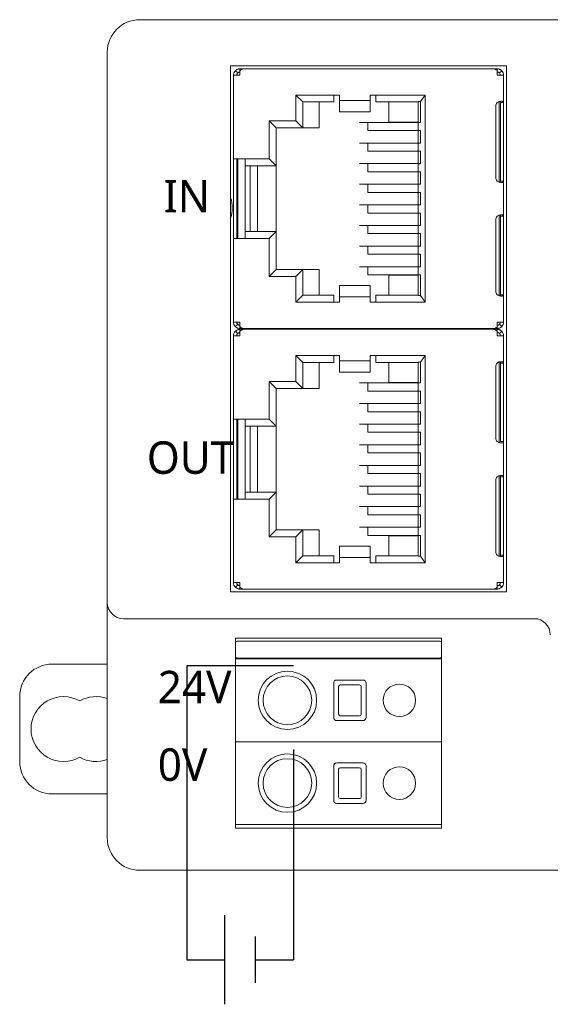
# Model space of a CAD drawing. Header units: millimetres. Extents: x 2293 to 4250, y -591 to 894.
# Tile 8 of 117: x 3945 to 3978, y -134 to -74. Entities that reach past the tile are written whole.
import ezdxf

# ---------------------------------------------------------------- set-up
doc = ezdxf.new("R2010")
doc.units = ezdxf.units.MM
doc.layers.add('1', color=7, linetype='Continuous', lineweight=13)

msp = doc.modelspace()

# ---------------------------------------------------------------- linework, layer by layer
at = {"color": 1}
for p, q in [((3961.71, -113.628), (3955.137, -113.628)), ((3955.137, -113.628), (3955.137, -131.743)), ((3961.71, -118.795), (3961.71, -131.743)), ((3955.137, -131.743), (3957.448, -131.743)), ((3959.339, -131.743), (3961.71, -131.743))]:
    msp.add_line(p, q, dxfattribs=at)
for p, q in [((3957.448, -128.996), (3957.448, -134.49)), ((3959.339, -130.319), (3959.339, -133.167))]:
    msp.add_line(p, q)
at = {"layer": '1', "color": 92, "linetype": 'Continuous', "lineweight": 13}
for p, q in [((3952.236, -73.832), (4108.536, -73.832)), ((3950.236, -109.732), (3950.236, -75.832)), ((3958.61, -76.857), (3974.062, -76.857)), ((3967.586, -80.142), (3967.586, -78.902)), ((3959.036, -82.827), (3959.036, -86.887)), ((3974.661, -85.931), (3974.661, -83.772)), ((3958.011, -92.457), (3958.011, -87.317)), ((3967.586, -90.812), (3967.586, -89.572)), ((3958.011, -98.447), (3958.011, -93.307)), ((3974.062, -92.857), (3958.61, -92.857)), ((3958.61, -92.907), (3974.062, -92.907)), ((3967.586, -96.192), (3967.586, -94.952)), ((3959.036, -98.877), (3959.036, -102.937)), ((3974.661, -101.981), (3974.661, -99.822)), ((3958.011, -108.507), (3958.011, -103.367)), ((3967.586, -106.862), (3967.586, -105.622)), ((3974.661, -108.507), (3974.661, -106.822)), ((3974.062, -108.907), (3958.61, -108.907)), ((3951.236, -110.732), (3976.536, -110.732)), ((3950.236, -124.232), (3950.236, -111.732)), ((3970.336, -112.112), (3958.636, -112.112)), ((3958.636, -113.162), (3970.336, -113.162)), ((3964.386, -114.512), (3965.986, -114.512)), ((3964.186, -116.812), (3964.186, -114.712)), ((3964.486, -114.912), (3964.486, -116.612)), ((3964.486, -116.612), (3964.486, -114.912)), ((3965.786, -114.812), (3964.586, -114.812)), ((3964.586, -114.812), (3965.786, -114.812)), ((3965.886, -114.912), (3965.886, -116.612)), ((3965.886, -116.612), (3965.886, -114.912)), ((3966.186, -114.712), (3966.186, -116.812)), ((3965.986, -117.012), (3964.386, -117.012)), ((3965.786, -116.712), (3964.586, -116.712)), ((3964.586, -116.712), (3965.786, -116.712)), ((3964.186, -121.912), (3964.186, -119.812)), ((3964.386, -119.612), (3965.986, -119.612)), ((3964.486, -120.012), (3964.486, -121.712)), ((3964.486, -121.712), (3964.486, -120.012)), ((3965.786, -119.912), (3964.586, -119.912)), ((3964.586, -119.912), (3965.786, -119.912)), ((3965.886, -120.012), (3965.886, -121.712)), ((3965.886, -121.712), (3965.886, -120.012)), ((3965.786, -121.812), (3964.586, -121.812)), ((3964.586, -121.812), (3965.786, -121.812)), ((3976.707, -126.232), (3952.236, -126.232))]:
    msp.add_line(p, q, dxfattribs=at)
at = {"layer": '1', "color": 7, "linetype": 'Continuous', "lineweight": 18}
for p, q in [((3952.236, -73.832), (4108.536, -73.832)), ((3950.236, -109.732), (3950.236, -75.832)), ((3957.836, -109.082), (3957.836, -76.682)), ((3957.836, -76.682), (3974.836, -76.682)), ((3958.269, -77.115), (3958.128, -76.974)), ((3958.411, -76.857), (3958.62, -76.857)), ((3958.411, -76.974), (3958.411, -76.857)), ((3958.411, -77.257), (3958.411, -76.974)), ((3974.052, -76.857), (3958.62, -76.857)), ((3974.052, -76.857), (3974.261, -76.857)), ((3974.261, -76.857), (3974.261, -76.974)), ((3974.261, -76.974), (3974.261, -77.257)), ((3974.544, -76.974), (3974.402, -77.115)), ((3974.836, -76.682), (3974.836, -109.082)), ((3958.011, -77.257), (3958.411, -77.257)), ((3958.011, -77.257), (3958.011, -82.397)), ((3974.261, -77.257), (3974.661, -77.257)), ((3974.661, -78.941), (3974.661, -77.257)), ((3961.856, -78.472), (3962.286, -78.902)), ((3964.536, -78.472), (3961.856, -78.472)), ((3961.856, -78.472), (3961.856, -80.067)), ((3964.186, -78.472), (3964.186, -78.902)), ((3964.536, -78.866), (3964.536, -78.472)), ((3966.436, -78.807), (3964.536, -78.807)), ((3969.816, -78.472), (3966.436, -78.472)), ((3966.436, -78.472), (3966.436, -78.866)), ((3966.786, -78.902), (3966.786, -78.472)), ((3969.816, -78.472), (3969.543, -78.88)), ((3969.816, -91.242), (3969.816, -78.472)), ((3962.286, -80.497), (3962.286, -78.902)), ((3962.286, -78.902), (3964.186, -78.902)), ((3963.286, -78.902), (3963.286, -80.497)), ((3964.536, -79.492), (3964.536, -78.866)), ((3966.436, -78.866), (3966.436, -79.492)), ((3966.786, -78.902), (3969.386, -78.902)), ((3967.586, -78.902), (3967.586, -80.142)), ((3969.386, -78.88), (3969.543, -78.88)), ((3969.386, -78.88), (3969.386, -78.902)), ((3969.386, -80.162), (3969.386, -78.902)), ((3969.543, -78.88), (3969.543, -80.162)), ((3974.17, -79.157), (3974.17, -83.557)), ((3974.386, -83.854), (3974.386, -78.859)), ((3974.461, -79.157), (3974.461, -78.941)), ((3974.461, -78.941), (3974.661, -78.941)), ((3974.461, -79.157), (3974.461, -83.557)), ((3974.661, -78.941), (3974.661, -79.157)), ((3974.661, -83.557), (3974.661, -79.157)), ((3960.636, -80.497), (3960.206, -80.067)), ((3961.856, -80.067), (3960.206, -80.067)), ((3960.206, -80.067), (3960.206, -82.397)), ((3962.286, -80.497), (3961.856, -80.067)), ((3964.536, -79.492), (3964.536, -79.498)), ((3964.536, -79.498), (3966.436, -79.498)), ((3966.436, -79.498), (3966.436, -79.492)), ((3960.636, -80.497), (3962.286, -80.497)), ((3960.636, -82.827), (3960.636, -80.497)), ((3962.286, -80.497), (3963.286, -80.497)), ((3965.77, -80.161), (3969.386, -80.161)), ((3966.286, -80.662), (3966.286, -80.162)), ((3969.386, -80.661), (3966.286, -80.661)), ((3966.286, -80.662), (3969.386, -80.662)), ((3966.986, -80.661), (3966.986, -80.662)), ((3967.709, -80.142), (3967.586, -80.142)), ((3967.586, -80.661), (3967.586, -80.662)), ((3969.263, -80.142), (3967.709, -80.142)), ((3969.386, -80.142), (3969.263, -80.142)), ((3969.386, -80.162), (3969.543, -80.162)), ((3969.386, -80.162), (3969.386, -80.662)), ((3969.543, -80.662), (3969.386, -80.662)), ((3969.386, -81.431), (3969.386, -80.662)), ((3969.543, -80.662), (3969.543, -81.432)), ((3965.77, -81.431), (3969.543, -81.431)), ((3966.286, -81.932), (3966.286, -81.432)), ((3969.386, -81.432), (3969.543, -81.432)), ((3969.386, -81.432), (3969.386, -81.932)), ((3958.011, -87.317), (3958.011, -82.397)), ((3958.411, -82.397), (3958.011, -82.397)), ((3958.211, -82.397), (3958.211, -87.317)), ((3958.286, -82.397), (3958.286, -87.317)), ((3960.206, -82.397), (3958.411, -82.397)), ((3958.736, -87.316), (3958.736, -82.398)), ((3960.636, -82.827), (3960.206, -82.397)), ((3969.386, -81.931), (3966.286, -81.931)), ((3966.286, -81.932), (3969.386, -81.932)), ((3969.543, -81.932), (3969.386, -81.932)), ((3969.386, -82.701), (3969.386, -81.932)), ((3969.543, -81.932), (3969.543, -82.702)), ((3958.739, -82.827), (3960.636, -82.827)), ((3959.036, -86.887), (3959.036, -82.827)), ((3959.486, -86.887), (3959.486, -82.827)), ((3960.636, -86.887), (3960.636, -82.827)), ((3965.77, -82.701), (3969.543, -82.701)), ((3966.286, -83.202), (3966.286, -82.702)), ((3969.386, -82.702), (3969.543, -82.702)), ((3969.386, -82.702), (3969.386, -83.202)), ((3969.386, -83.201), (3966.286, -83.201)), ((3966.286, -83.202), (3969.386, -83.202)), ((3969.543, -83.202), (3969.386, -83.202)), ((3969.386, -83.971), (3969.386, -83.202)), ((3969.543, -83.202), (3969.543, -83.972)), ((3974.461, -83.772), (3974.461, -83.557)), ((3974.661, -83.557), (3974.661, -83.772)), ((3965.77, -83.971), (3969.543, -83.971)), ((3966.286, -84.472), (3966.286, -83.972)), ((3969.386, -83.972), (3969.543, -83.972)), ((3969.386, -83.972), (3969.386, -84.472)), ((3974.661, -83.772), (3974.461, -83.772)), ((3974.661, -85.941), (3974.661, -83.772)), ((3969.386, -84.471), (3966.286, -84.471)), ((3966.286, -84.472), (3969.386, -84.472)), ((3969.543, -84.472), (3969.386, -84.472)), ((3969.386, -85.241), (3969.386, -84.472)), ((3969.543, -84.472), (3969.543, -85.242)), ((3965.77, -85.241), (3969.543, -85.241)), ((3966.286, -85.742), (3966.286, -85.242)), ((3969.386, -85.242), (3969.543, -85.242)), ((3969.386, -85.242), (3969.386, -85.742)), ((3969.386, -85.741), (3966.286, -85.741)), ((3969.386, -85.742), (3966.286, -85.742)), ((3969.543, -85.742), (3969.386, -85.742)), ((3969.386, -86.511), (3969.386, -85.742)), ((3969.543, -85.742), (3969.543, -86.512)), ((3974.386, -90.827), (3974.386, -85.886)), ((3974.461, -86.157), (3974.461, -85.941)), ((3974.461, -85.941), (3974.661, -85.941)), ((3974.661, -85.941), (3974.661, -86.157)), ((3965.77, -86.511), (3969.543, -86.511)), ((3966.286, -87.012), (3966.286, -86.512)), ((3969.386, -86.512), (3969.543, -86.512)), ((3969.386, -86.512), (3969.386, -87.012)), ((3974.17, -90.557), (3974.17, -86.157)), ((3974.461, -90.557), (3974.461, -86.157)), ((3974.661, -86.157), (3974.661, -90.557)), ((3958.011, -87.317), (3958.411, -87.317)), ((3958.011, -87.317), (3958.011, -92.457)), ((3958.411, -87.317), (3960.206, -87.317)), ((3960.636, -86.887), (3958.739, -86.887)), ((3960.206, -87.317), (3960.636, -86.887)), ((3960.206, -87.317), (3960.206, -89.647)), ((3960.636, -89.217), (3960.636, -86.887)), ((3969.386, -87.011), (3966.286, -87.011)), ((3969.386, -87.012), (3966.286, -87.012)), ((3969.543, -87.012), (3969.386, -87.012)), ((3969.386, -87.781), (3969.386, -87.012)), ((3969.543, -87.012), (3969.543, -87.782)), ((3965.77, -87.781), (3969.543, -87.781)), ((3966.286, -88.282), (3966.286, -87.782)), ((3969.386, -87.782), (3969.543, -87.782)), ((3969.386, -87.782), (3969.386, -88.282)), ((3969.386, -88.281), (3966.286, -88.281)), ((3969.386, -88.282), (3966.286, -88.282)), ((3969.543, -88.282), (3969.386, -88.282)), ((3969.386, -89.051), (3969.386, -88.282)), ((3969.543, -88.282), (3969.543, -89.052)), ((3965.77, -89.051), (3969.543, -89.051)), ((3966.286, -89.552), (3966.286, -89.052)), ((3969.386, -89.052), (3969.543, -89.052)), ((3969.386, -89.052), (3969.386, -89.552)), ((3960.206, -89.647), (3960.636, -89.217)), ((3960.206, -89.647), (3961.856, -89.647)), ((3962.286, -89.217), (3960.636, -89.217)), ((3961.856, -89.647), (3962.286, -89.217)), ((3961.856, -89.647), (3961.856, -91.242)), ((3962.286, -89.217), (3963.286, -89.217)), ((3962.286, -90.812), (3962.286, -89.217)), ((3963.286, -90.812), (3963.286, -89.217)), ((3969.386, -89.551), (3966.286, -89.551)), ((3969.386, -89.552), (3966.286, -89.552)), ((3966.986, -89.551), (3966.986, -89.552)), ((3967.586, -89.552), (3967.586, -89.551)), ((3967.586, -89.572), (3967.709, -89.572)), ((3967.586, -89.572), (3967.586, -90.812)), ((3967.709, -89.572), (3969.263, -89.572)), ((3969.263, -89.572), (3969.386, -89.572)), ((3969.543, -89.552), (3969.386, -89.552)), ((3969.386, -90.812), (3969.386, -89.552)), ((3969.543, -89.552), (3969.543, -90.833)), ((3966.436, -90.216), (3964.536, -90.216)), ((3964.536, -90.216), (3964.536, -90.222)), ((3964.536, -90.848), (3964.536, -90.222)), ((3966.436, -90.222), (3966.436, -90.216)), ((3966.436, -90.222), (3966.436, -90.848)), ((3962.286, -90.812), (3961.856, -91.242)), ((3964.186, -90.812), (3962.286, -90.812)), ((3964.186, -90.812), (3964.186, -91.242)), ((3964.536, -91.242), (3964.536, -90.848)), ((3964.536, -90.906), (3966.436, -90.906)), ((3966.436, -90.848), (3966.436, -91.242)), ((3969.386, -90.812), (3966.786, -90.812)), ((3966.786, -91.242), (3966.786, -90.812)), ((3969.386, -90.812), (3969.386, -90.833)), ((3969.543, -90.833), (3969.386, -90.833)), ((3969.543, -90.833), (3969.816, -91.242)), ((3974.461, -90.772), (3974.461, -90.557)), ((3974.661, -90.772), (3974.461, -90.772)), ((3974.661, -90.557), (3974.661, -90.772)), ((3974.661, -92.457), (3974.661, -90.772)), ((3961.856, -91.242), (3964.536, -91.242)), ((3966.436, -91.242), (3969.816, -91.242)), ((3958.411, -92.457), (3958.011, -92.457)), ((3958.128, -92.74), (3958.269, -92.598)), ((3958.411, -92.74), (3958.411, -92.457)), ((3958.411, -92.857), (3958.411, -92.74)), ((3974.661, -92.457), (3974.261, -92.457)), ((3974.261, -92.457), (3974.261, -92.74)), ((3974.261, -92.74), (3974.261, -92.857)), ((3974.402, -92.598), (3974.544, -92.74)), ((3958.011, -93.307), (3958.411, -93.307)), ((3958.011, -93.307), (3958.011, -98.447)), ((3958.269, -93.165), (3958.128, -93.024)), ((3958.62, -92.857), (3958.411, -92.857)), ((3958.411, -92.907), (3958.62, -92.907)), ((3958.411, -93.024), (3958.411, -92.907)), ((3958.411, -93.307), (3958.411, -93.024)), ((3958.62, -92.857), (3974.052, -92.857)), ((3974.052, -92.907), (3958.62, -92.907)), ((3974.261, -92.857), (3974.052, -92.857)), ((3974.052, -92.907), (3974.261, -92.907)), ((3974.261, -92.907), (3974.261, -93.024)), ((3974.261, -93.024), (3974.261, -93.307)), ((3974.261, -93.307), (3974.661, -93.307)), ((3974.544, -93.024), (3974.402, -93.165)), ((3974.661, -94.991), (3974.661, -93.307)), ((3964.536, -94.522), (3961.856, -94.522)), ((3961.856, -94.522), (3961.856, -96.117)), ((3961.856, -94.522), (3962.286, -94.952)), ((3964.186, -94.522), (3964.186, -94.952)), ((3964.536, -94.916), (3964.536, -94.522)), ((3969.816, -94.522), (3966.436, -94.522)), ((3966.436, -94.522), (3966.436, -94.916)), ((3966.786, -94.952), (3966.786, -94.522)), ((3969.816, -94.522), (3969.543, -94.93)), ((3969.816, -107.292), (3969.816, -94.522)), ((3962.286, -94.952), (3964.186, -94.952)), ((3962.286, -96.547), (3962.286, -94.952)), ((3963.286, -94.952), (3963.286, -96.547)), ((3966.436, -94.857), (3964.536, -94.857)), ((3964.536, -95.542), (3964.536, -94.916)), ((3966.436, -94.916), (3966.436, -95.542)), ((3966.786, -94.952), (3969.386, -94.952)), ((3967.586, -94.952), (3967.586, -96.192)), ((3969.386, -94.93), (3969.543, -94.93)), ((3969.386, -94.93), (3969.386, -94.952)), ((3969.386, -96.212), (3969.386, -94.952)), ((3969.543, -94.93), (3969.543, -96.212)), ((3974.17, -95.207), (3974.17, -99.607)), ((3974.386, -99.904), (3974.386, -94.909)), ((3974.461, -95.207), (3974.461, -94.991)), ((3974.461, -94.991), (3974.661, -94.991)), ((3974.461, -95.207), (3974.461, -99.607)), ((3974.661, -94.991), (3974.661, -95.207)), ((3974.661, -99.607), (3974.661, -95.207)), ((3964.536, -95.542), (3964.536, -95.548)), ((3964.536, -95.548), (3966.436, -95.548)), ((3966.436, -95.548), (3966.436, -95.542)), ((3961.856, -96.117), (3960.206, -96.117)), ((3960.206, -96.117), (3960.206, -98.447)), ((3960.636, -96.547), (3960.206, -96.117)), ((3962.286, -96.547), (3961.856, -96.117)), ((3965.77, -96.211), (3969.386, -96.211)), ((3966.286, -96.712), (3966.286, -96.212)), ((3967.709, -96.192), (3967.586, -96.192)), ((3969.263, -96.192), (3967.709, -96.192)), ((3969.386, -96.192), (3969.263, -96.192)), ((3969.386, -96.212), (3969.543, -96.212)), ((3969.386, -96.212), (3969.386, -96.712)), ((3960.636, -98.877), (3960.636, -96.547)), ((3960.636, -96.547), (3962.286, -96.547)), ((3962.286, -96.547), (3963.286, -96.547)), ((3969.386, -96.711), (3966.286, -96.711)), ((3966.286, -96.712), (3969.386, -96.712)), ((3966.986, -96.711), (3966.986, -96.712)), ((3967.586, -96.711), (3967.586, -96.712)), ((3969.386, -97.481), (3969.386, -96.712)), ((3969.543, -96.712), (3969.386, -96.712)), ((3969.543, -96.712), (3969.543, -97.482)), ((3965.77, -97.481), (3969.543, -97.481)), ((3966.286, -97.982), (3966.286, -97.482)), ((3969.386, -97.482), (3969.543, -97.482)), ((3969.386, -97.482), (3969.386, -97.982)), ((3969.386, -97.981), (3966.286, -97.981)), ((3966.286, -97.982), (3969.386, -97.982)), ((3969.386, -98.751), (3969.386, -97.982)), ((3969.543, -97.982), (3969.386, -97.982)), ((3969.543, -97.982), (3969.543, -98.752)), ((3958.011, -103.367), (3958.011, -98.447)), ((3958.411, -98.447), (3958.011, -98.447)), ((3958.211, -98.447), (3958.211, -103.367)), ((3958.286, -98.447), (3958.286, -103.367)), ((3960.206, -98.447), (3958.411, -98.447)), ((3958.736, -103.366), (3958.736, -98.448)), ((3960.636, -98.877), (3960.206, -98.447)), ((3965.77, -98.751), (3969.543, -98.751)), ((3966.286, -99.252), (3966.286, -98.752)), ((3969.386, -98.752), (3969.543, -98.752)), ((3969.386, -98.752), (3969.386, -99.252)), ((3958.739, -98.877), (3960.636, -98.877)), ((3959.036, -102.937), (3959.036, -98.877)), ((3959.486, -102.937), (3959.486, -98.877)), ((3960.636, -102.937), (3960.636, -98.877)), ((3969.386, -99.251), (3966.286, -99.251)), ((3966.286, -99.252), (3969.386, -99.252)), ((3969.386, -100.021), (3969.386, -99.252)), ((3969.543, -99.252), (3969.386, -99.252)), ((3969.543, -99.252), (3969.543, -100.022)), ((3965.77, -100.021), (3969.543, -100.021)), ((3966.286, -100.522), (3966.286, -100.022)), ((3969.386, -100.022), (3969.543, -100.022)), ((3969.386, -100.022), (3969.386, -100.522)), ((3974.461, -99.822), (3974.461, -99.607)), ((3974.661, -99.822), (3974.461, -99.822)), ((3974.661, -99.607), (3974.661, -99.822)), ((3974.661, -101.991), (3974.661, -99.822)), ((3969.386, -100.521), (3966.286, -100.521)), ((3966.286, -100.522), (3969.386, -100.522)), ((3969.386, -101.291), (3969.386, -100.522)), ((3969.543, -100.522), (3969.386, -100.522)), ((3969.543, -100.522), (3969.543, -101.292)), ((3965.77, -101.291), (3969.543, -101.291)), ((3966.286, -101.792), (3966.286, -101.292)), ((3969.386, -101.292), (3969.543, -101.292)), ((3969.386, -101.292), (3969.386, -101.792)), ((3969.386, -101.791), (3966.286, -101.791)), ((3969.386, -101.792), (3966.286, -101.792)), ((3969.386, -102.561), (3969.386, -101.792)), ((3969.543, -101.792), (3969.386, -101.792)), ((3969.543, -101.792), (3969.543, -102.562)), ((3974.17, -106.607), (3974.17, -102.207)), ((3974.386, -106.877), (3974.386, -101.936)), ((3974.461, -102.207), (3974.461, -101.991)), ((3974.461, -101.991), (3974.661, -101.991)), ((3974.461, -106.607), (3974.461, -102.207)), ((3974.661, -101.991), (3974.661, -102.207)), ((3974.661, -102.207), (3974.661, -106.607)), ((3960.636, -102.937), (3958.739, -102.937)), ((3960.206, -103.367), (3960.636, -102.937)), ((3960.636, -105.267), (3960.636, -102.937)), ((3965.77, -102.561), (3969.543, -102.561)), ((3966.286, -103.062), (3966.286, -102.562)), ((3969.386, -103.061), (3966.286, -103.061)), ((3969.386, -103.062), (3966.286, -103.062)), ((3969.386, -102.562), (3969.543, -102.562)), ((3969.386, -102.562), (3969.386, -103.062)), ((3969.386, -103.831), (3969.386, -103.062)), ((3969.543, -103.062), (3969.386, -103.062)), ((3969.543, -103.062), (3969.543, -103.832)), ((3958.011, -103.367), (3958.411, -103.367)), ((3958.011, -103.367), (3958.011, -108.507)), ((3958.411, -103.367), (3960.206, -103.367)), ((3960.206, -103.367), (3960.206, -105.697)), ((3965.77, -103.831), (3969.543, -103.831)), ((3966.286, -104.332), (3966.286, -103.832)), ((3969.386, -104.331), (3966.286, -104.331)), ((3969.386, -103.832), (3969.543, -103.832)), ((3969.386, -103.832), (3969.386, -104.332)), ((3969.386, -104.332), (3966.286, -104.332)), ((3969.386, -105.101), (3969.386, -104.332)), ((3969.543, -104.332), (3969.386, -104.332)), ((3969.543, -104.332), (3969.543, -105.102)), ((3960.206, -105.697), (3960.636, -105.267)), ((3962.286, -105.267), (3960.636, -105.267)), ((3961.856, -105.697), (3962.286, -105.267)), ((3962.286, -105.267), (3963.286, -105.267)), ((3962.286, -106.862), (3962.286, -105.267)), ((3963.286, -106.862), (3963.286, -105.267)), ((3965.77, -105.101), (3969.543, -105.101)), ((3966.286, -105.602), (3966.286, -105.102)), ((3969.386, -105.102), (3969.543, -105.102)), ((3969.386, -105.102), (3969.386, -105.602)), ((3960.206, -105.697), (3961.856, -105.697)), ((3961.856, -105.697), (3961.856, -107.292)), ((3969.386, -105.601), (3966.286, -105.601)), ((3969.386, -105.602), (3966.286, -105.602)), ((3966.986, -105.601), (3966.986, -105.602)), ((3967.586, -105.602), (3967.586, -105.601)), ((3967.586, -105.622), (3967.709, -105.622)), ((3967.586, -105.622), (3967.586, -106.862)), ((3967.709, -105.622), (3969.263, -105.622)), ((3969.263, -105.622), (3969.386, -105.622)), ((3969.386, -106.862), (3969.386, -105.602)), ((3969.543, -105.602), (3969.386, -105.602)), ((3969.543, -105.602), (3969.543, -106.883)), ((3966.436, -106.266), (3964.536, -106.266)), ((3964.536, -106.266), (3964.536, -106.272)), ((3964.536, -106.898), (3964.536, -106.272)), ((3966.436, -106.272), (3966.436, -106.266)), ((3966.436, -106.272), (3966.436, -106.898)), ((3974.461, -106.822), (3974.461, -106.607)), ((3974.661, -106.607), (3974.661, -106.822)), ((3962.286, -106.862), (3961.856, -107.292)), ((3961.856, -107.292), (3964.536, -107.292)), ((3964.186, -106.862), (3962.286, -106.862)), ((3964.186, -106.862), (3964.186, -107.292)), ((3964.536, -107.292), (3964.536, -106.898)), ((3964.536, -106.956), (3966.436, -106.956)), ((3966.436, -106.898), (3966.436, -107.292)), ((3966.436, -107.292), (3969.816, -107.292)), ((3969.386, -106.862), (3966.786, -106.862)), ((3966.786, -107.292), (3966.786, -106.862)), ((3969.386, -106.862), (3969.386, -106.883)), ((3969.543, -106.883), (3969.386, -106.883)), ((3969.543, -106.883), (3969.816, -107.292)), ((3974.661, -106.822), (3974.461, -106.822)), ((3974.661, -108.507), (3974.661, -106.822)), ((3958.411, -108.507), (3958.011, -108.507)), ((3958.411, -108.79), (3958.411, -108.507)), ((3974.661, -108.507), (3974.261, -108.507)), ((3974.261, -108.507), (3974.261, -108.79)), ((3974.836, -109.082), (3957.836, -109.082)), ((3958.128, -108.79), (3958.269, -108.648)), ((3958.411, -108.907), (3958.411, -108.79)), ((3958.62, -108.907), (3958.411, -108.907)), ((3958.62, -108.907), (3974.052, -108.907)), ((3974.261, -108.907), (3974.052, -108.907)), ((3974.261, -108.79), (3974.261, -108.907)), ((3974.402, -108.648), (3974.544, -108.79)), ((3950.236, -111.732), (3950.236, -109.732)), ((3976.536, -110.732), (3951.236, -110.732)), ((3950.236, -124.232), (3950.236, -111.732)), ((3958.136, -123.632), (3958.136, -111.932)), ((3970.836, -111.932), (3958.136, -111.932)), ((3958.236, -112.112), (3958.636, -112.112)), ((3958.636, -112.112), (3970.336, -112.112)), ((3970.336, -112.112), (3970.736, -112.112)), ((3970.836, -123.632), (3970.836, -111.932)), ((3958.136, -113.212), (3958.636, -113.212)), ((3958.236, -113.162), (3958.636, -113.162)), ((3958.636, -113.162), (3970.336, -113.162)), ((3970.336, -113.212), (3958.636, -113.212)), ((3970.336, -113.162), (3970.736, -113.162)), ((3970.336, -113.212), (3970.836, -113.212)), ((3950.236, -113.532), (3946.836, -113.532)), ((3965.986, -114.512), (3964.386, -114.512)), ((3964.186, -114.712), (3964.186, -116.812)), ((3964.486, -116.612), (3964.486, -114.912)), ((3964.586, -114.812), (3965.786, -114.812)), ((3965.886, -114.912), (3965.886, -116.612)), ((3966.186, -116.812), (3966.186, -114.712)), ((3944.836, -115.532), (3944.836, -119.532)), ((3964.386, -117.012), (3965.986, -117.012)), ((3965.786, -116.712), (3964.586, -116.712)), ((3958.636, -118.312), (3958.136, -118.312)), ((3958.136, -118.312), (3958.636, -118.312)), ((3970.336, -118.312), (3958.636, -118.312)), ((3970.336, -118.312), (3958.636, -118.312)), ((3970.836, -118.312), (3970.336, -118.312)), ((3970.336, -118.312), (3970.836, -118.312)), ((3964.186, -119.812), (3964.186, -121.912)), ((3965.986, -119.612), (3964.386, -119.612)), ((3964.486, -121.712), (3964.486, -120.012)), ((3964.586, -119.912), (3965.786, -119.912)), ((3965.886, -120.012), (3965.886, -121.712)), ((3966.186, -121.912), (3966.186, -119.812)), ((3946.836, -121.532), (3950.236, -121.532)), ((3965.786, -121.812), (3964.586, -121.812)), ((3964.386, -122.112), (3965.986, -122.112)), ((3958.636, -123.412), (3958.136, -123.412)), ((3970.836, -123.632), (3958.136, -123.632)), ((3970.336, -123.412), (3958.636, -123.412)), ((3970.836, -123.412), (3970.336, -123.412)), ((3976.707, -126.232), (3952.236, -126.232))]:
    msp.add_line(p, q, dxfattribs=at)
at = {"layer": '1', "color": 92, "linetype": 'Continuous', "lineweight": 13}
for centre, radius, start, end in [((3952.236, -75.832), 2, 90, 180), ((3964.386, -114.712), 0.2, 90, 180), ((3965.986, -114.712), 0.2, 0, 90), ((3964.586, -114.912), 0.1, 90, 180), ((3965.786, -114.912), 0.1, 0, 90), ((3964.386, -116.812), 0.2, 180, 270), ((3964.586, -116.612), 0.1, 180, 270), ((3965.786, -116.612), 0.1, 270, 0), ((3965.986, -116.812), 0.2, 270, 0), ((3964.386, -119.812), 0.2, 90, 180), ((3964.586, -120.012), 0.1, 90, 180), ((3965.786, -120.012), 0.1, 0, 90), ((3965.986, -119.812), 0.2, 0, 90), ((3964.386, -121.912), 0.2, 180, 270), ((3964.586, -121.712), 0.1, 180, 270), ((3965.786, -121.712), 0.1, 270, 0), ((3965.986, -121.912), 0.2, 270, 0), ((3952.236, -124.232), 2, 180, 270)]:
    msp.add_arc(centre, radius, start, end, dxfattribs=at)
at = {"layer": '1', "color": 7, "linetype": 'Continuous', "lineweight": 18}
for centre, radius, start, end in [((3952.236, -75.832), 2, 90, 180), ((3958.411, -77.257), 0.4, 135, 180), ((3974.261, -77.257), 0.4, 0, 45), ((3958.411, -77.257), 0.2, 135, 180), ((3974.261, -77.257), 0.2, 0, 45), ((3974.47, -79.157), 0.3, 134.1378, 180), ((3974.47, -83.557), 0.3, 180, 225.8622), ((3955.936, -85.432), 2, 0, 18.19688), ((3955.936, -85.432), 2, 341.80312, 0), ((3974.47, -86.157), 0.3, 134.1378, 180), ((3974.47, -90.557), 0.3, 180, 225.8622), ((3958.411, -92.457), 0.4, 180, 225), ((3958.411, -92.457), 0.2, 180, 225), ((3974.261, -92.457), 0.2, 315, 0), ((3974.261, -92.457), 0.4, 315, 0), ((3958.411, -93.307), 0.4, 135, 180), ((3958.411, -93.307), 0.2, 135, 180), ((3974.261, -93.307), 0.2, 0, 45), ((3974.261, -93.307), 0.4, 0, 45), ((3974.47, -95.207), 0.3, 134.1378, 180), ((3974.47, -99.607), 0.3, 180, 225.8622), ((3974.47, -102.207), 0.3, 134.1378, 180), ((3974.47, -106.607), 0.3, 180, 225.8622), ((3958.411, -108.507), 0.4, 180, 225), ((3958.411, -108.507), 0.2, 180, 225), ((3974.261, -108.507), 0.2, 315, 0), ((3974.261, -108.507), 0.4, 315, 0), ((3951.236, -109.732), 1, 180, 270), ((3976.536, -111.732), 1, 0, 90), ((3958.236, -112.212), 0.1, 90, 180), ((3970.736, -112.212), 0.1, 0, 90), ((3958.236, -113.062), 0.1, 180, 270), ((3970.736, -113.062), 0.1, 270, 0), ((3946.836, -115.532), 2, 90, 180), ((3961.336, -115.762), 1.8, 0, 180), ((3961.336, -115.762), 1.5, 0, 180), ((3964.386, -114.712), 0.2, 90, 180), ((3965.986, -114.712), 0.2, 0, 90), ((3964.586, -114.912), 0.1, 90, 180), ((3965.786, -114.912), 0.1, 0, 90), ((3968.236, -115.762), 1, 0, 180), ((3947.536, -117.532), 2, 60, 180), ((3949.536, -117.532), 2, 69.51001, 120), ((3961.336, -115.762), 1.8, 180, 0), ((3961.336, -115.762), 1.5, 180, 270), ((3961.336, -115.762), 1.5, 270, 0), ((3968.236, -115.762), 1, 180, 0), ((3964.386, -116.812), 0.2, 180, 270), ((3964.586, -116.612), 0.1, 180, 270), ((3965.786, -116.612), 0.1, 270, 0), ((3965.986, -116.812), 0.2, 270, 0), ((3947.536, -117.532), 2, 180, 300), ((3949.536, -117.532), 2, 240, 290.48999), ((3961.336, -120.862), 1.8, 0, 180), ((3961.336, -120.862), 1.5, 0, 180), ((3946.836, -119.532), 2, 180, 270), ((3964.386, -119.812), 0.2, 90, 180), ((3964.586, -120.012), 0.1, 90, 180), ((3965.786, -120.012), 0.1, 0, 90), ((3965.986, -119.812), 0.2, 0, 90), ((3968.236, -120.862), 1, 0, 180), ((3961.336, -120.862), 1.8, 180, 0), ((3961.336, -120.862), 1.5, 180, 270), ((3961.336, -120.862), 1.5, 270, 0), ((3968.236, -120.862), 1, 180, 0), ((3964.386, -121.912), 0.2, 180, 270), ((3964.586, -121.712), 0.1, 180, 270), ((3965.786, -121.712), 0.1, 270, 0), ((3965.986, -121.912), 0.2, 270, 0), ((3952.236, -124.232), 2, 180, 270)]:
    msp.add_arc(centre, radius, start, end, dxfattribs=at)
for points, knots in [([(3958.128, -76.974), (3958.147, -76.955), (3958.167, -76.939), (3958.21, -76.91), (3958.233, -76.897), (3958.27, -76.882), (3958.282, -76.878), (3958.307, -76.87), (3958.32, -76.867), (3958.358, -76.859), (3958.384, -76.857), (3958.411, -76.857)], [0, 0, 0, 0, 0.25, 0.25, 0.5, 0.5, 0.625, 0.625, 0.75, 0.75, 1, 1, 1, 1]), ([(3958.62, -76.857), (3958.602, -76.857), (3958.585, -76.859), (3958.55, -76.87), (3958.533, -76.877), (3958.507, -76.892), (3958.498, -76.898), (3958.48, -76.91), (3958.472, -76.917), (3958.446, -76.939), (3958.428, -76.955), (3958.411, -76.974)], [0, 0, 0, 0, 0.25, 0.25, 0.5, 0.5, 0.625, 0.625, 0.75, 0.75, 1, 1, 1, 1]), ([(3974.261, -76.974), (3974.243, -76.955), (3974.226, -76.939), (3974.191, -76.91), (3974.174, -76.897), (3974.148, -76.882), (3974.139, -76.878), (3974.122, -76.87), (3974.113, -76.867), (3974.087, -76.859), (3974.069, -76.857), (3974.052, -76.857)], [0, 0, 0, 0, 0.25, 0.25, 0.5, 0.5, 0.625, 0.625, 0.75, 0.75, 1, 1, 1, 1]), ([(3974.261, -76.857), (3974.287, -76.857), (3974.313, -76.859), (3974.364, -76.87), (3974.389, -76.877), (3974.426, -76.892), (3974.438, -76.898), (3974.461, -76.91), (3974.472, -76.917), (3974.505, -76.939), (3974.525, -76.955), (3974.544, -76.974)], [0, 0, 0, 0, 0.25, 0.25, 0.5, 0.5, 0.625, 0.625, 0.75, 0.75, 1, 1, 1, 1]), ([(3958.411, -77.057), (3958.398, -77.057), (3958.385, -77.058), (3958.359, -77.063), (3958.346, -77.067), (3958.322, -77.077), (3958.311, -77.083), (3958.289, -77.098), (3958.279, -77.106), (3958.269, -77.115)], [0, 0, 0, 0, 0.25, 0.25, 0.5, 0.5, 0.75, 0.75, 1, 1, 1, 1]), ([(3974.402, -77.115), (3974.393, -77.106), (3974.383, -77.098), (3974.361, -77.083), (3974.349, -77.077), (3974.325, -77.067), (3974.313, -77.063), (3974.287, -77.058), (3974.274, -77.057), (3974.261, -77.057)], [0, 0, 0, 0, 0.25, 0.25, 0.5, 0.5, 0.75, 0.75, 1, 1, 1, 1]), ([(3974.661, -78.941), (3974.661, -78.926), (3974.659, -78.914), (3974.652, -78.898), (3974.649, -78.893), (3974.642, -78.884), (3974.638, -78.88), (3974.628, -78.874), (3974.622, -78.871), (3974.613, -78.867), (3974.61, -78.866), (3974.603, -78.864), (3974.599, -78.863), (3974.58, -78.858), (3974.563, -78.857), (3974.534, -78.857), (3974.524, -78.857), (3974.502, -78.859), (3974.492, -78.86), (3974.469, -78.863), (3974.457, -78.866), (3974.433, -78.871), (3974.421, -78.874), (3974.396, -78.88), (3974.384, -78.884), (3974.359, -78.893), (3974.346, -78.898), (3974.309, -78.914), (3974.284, -78.926), (3974.261, -78.941)], [0, 0, 0, 0, 0.125, 0.125, 0.1875, 0.1875, 0.25, 0.25, 0.3125, 0.3125, 0.34375, 0.34375, 0.375, 0.375, 0.5, 0.5, 0.5625, 0.5625, 0.625, 0.625, 0.6875, 0.6875, 0.75, 0.75, 0.8125, 0.8125, 0.875, 0.875, 1, 1, 1, 1]), ([(3974.261, -83.772), (3974.284, -83.787), (3974.308, -83.8), (3974.346, -83.816), (3974.359, -83.82), (3974.384, -83.829), (3974.396, -83.833), (3974.421, -83.84), (3974.433, -83.843), (3974.451, -83.847), (3974.457, -83.848), (3974.469, -83.85), (3974.474, -83.851), (3974.503, -83.855), (3974.524, -83.857), (3974.553, -83.857), (3974.563, -83.856), (3974.58, -83.855), (3974.588, -83.853), (3974.603, -83.85), (3974.61, -83.848), (3974.622, -83.843), (3974.628, -83.84), (3974.638, -83.833), (3974.642, -83.829), (3974.649, -83.82), (3974.652, -83.816), (3974.659, -83.8), (3974.661, -83.787), (3974.661, -83.772)], [0, 0, 0, 0, 0.125, 0.125, 0.1875, 0.1875, 0.25, 0.25, 0.3125, 0.3125, 0.34375, 0.34375, 0.375, 0.375, 0.5, 0.5, 0.5625, 0.5625, 0.625, 0.625, 0.6875, 0.6875, 0.75, 0.75, 0.8125, 0.8125, 0.875, 0.875, 1, 1, 1, 1]), ([(3974.261, -85.941), (3974.284, -85.926), (3974.308, -85.914), (3974.346, -85.898), (3974.359, -85.893), (3974.384, -85.884), (3974.396, -85.88), (3974.421, -85.874), (3974.433, -85.871), (3974.451, -85.867), (3974.457, -85.866), (3974.469, -85.864), (3974.474, -85.863), (3974.503, -85.858), (3974.524, -85.857), (3974.553, -85.857), (3974.563, -85.857), (3974.58, -85.859), (3974.588, -85.86), (3974.603, -85.863), (3974.61, -85.866), (3974.622, -85.871), (3974.628, -85.874), (3974.638, -85.88), (3974.642, -85.884), (3974.649, -85.893), (3974.652, -85.898), (3974.659, -85.914), (3974.661, -85.926), (3974.661, -85.941)], [0, 0, 0, 0, 0.125, 0.125, 0.1875, 0.1875, 0.25, 0.25, 0.3125, 0.3125, 0.34375, 0.34375, 0.375, 0.375, 0.5, 0.5, 0.5625, 0.5625, 0.625, 0.625, 0.6875, 0.6875, 0.75, 0.75, 0.8125, 0.8125, 0.875, 0.875, 1, 1, 1, 1]), ([(3974.44, -85.87), (3974.441, -85.87), (3974.441, -85.87), (3974.444, -85.873), (3974.447, -85.877), (3974.451, -85.884), (3974.453, -85.889), (3974.456, -85.898), (3974.457, -85.903), (3974.46, -85.918), (3974.461, -85.929), (3974.461, -85.941)], [0, 0, 0, 0, 0.01599, 0.01599, 0.212792, 0.212792, 0.409594, 0.409594, 0.606396, 0.606396, 1, 1, 1, 1]), ([(3974.661, -90.772), (3974.661, -90.787), (3974.659, -90.8), (3974.652, -90.816), (3974.649, -90.82), (3974.642, -90.829), (3974.638, -90.833), (3974.628, -90.84), (3974.622, -90.843), (3974.613, -90.847), (3974.61, -90.848), (3974.603, -90.85), (3974.599, -90.851), (3974.58, -90.855), (3974.563, -90.857), (3974.534, -90.857), (3974.524, -90.856), (3974.502, -90.855), (3974.492, -90.853), (3974.469, -90.85), (3974.457, -90.848), (3974.433, -90.843), (3974.421, -90.84), (3974.396, -90.833), (3974.384, -90.829), (3974.359, -90.82), (3974.346, -90.816), (3974.309, -90.799), (3974.284, -90.787), (3974.261, -90.772)], [0, 0, 0, 0, 0.125, 0.125, 0.1875, 0.1875, 0.25, 0.25, 0.3125, 0.3125, 0.34375, 0.34375, 0.375, 0.375, 0.5, 0.5, 0.5625, 0.5625, 0.625, 0.625, 0.6875, 0.6875, 0.75, 0.75, 0.8125, 0.8125, 0.875, 0.875, 1, 1, 1, 1]), ([(3974.461, -90.772), (3974.461, -90.784), (3974.46, -90.796), (3974.457, -90.811), (3974.456, -90.816), (3974.453, -90.825), (3974.451, -90.829), (3974.447, -90.837), (3974.444, -90.84), (3974.441, -90.843), (3974.441, -90.843), (3974.44, -90.844)], [0, 0, 0, 0, 0.392872, 0.392872, 0.589308, 0.589308, 0.785744, 0.785744, 0.98218, 0.98218, 1, 1, 1, 1]), ([(3958.411, -92.857), (3958.384, -92.857), (3958.358, -92.854), (3958.307, -92.844), (3958.282, -92.836), (3958.246, -92.821), (3958.234, -92.816), (3958.211, -92.803), (3958.199, -92.797), (3958.167, -92.775), (3958.147, -92.758), (3958.128, -92.74)], [0, 0, 0, 0, 0.25, 0.25, 0.5, 0.5, 0.625, 0.625, 0.75, 0.75, 1, 1, 1, 1]), ([(3958.269, -92.598), (3958.279, -92.607), (3958.289, -92.616), (3958.311, -92.63), (3958.322, -92.637), (3958.346, -92.647), (3958.359, -92.65), (3958.385, -92.655), (3958.398, -92.657), (3958.411, -92.657)], [0, 0, 0, 0, 0.25, 0.25, 0.5, 0.5, 0.75, 0.75, 1, 1, 1, 1]), ([(3958.411, -92.74), (3958.428, -92.758), (3958.446, -92.775), (3958.48, -92.804), (3958.498, -92.816), (3958.524, -92.831), (3958.533, -92.836), (3958.55, -92.843), (3958.559, -92.847), (3958.585, -92.854), (3958.602, -92.857), (3958.62, -92.857)], [0, 0, 0, 0, 0.25, 0.25, 0.5, 0.5, 0.625, 0.625, 0.75, 0.75, 1, 1, 1, 1]), ([(3974.052, -92.857), (3974.069, -92.857), (3974.087, -92.854), (3974.121, -92.844), (3974.139, -92.836), (3974.165, -92.821), (3974.174, -92.816), (3974.191, -92.803), (3974.2, -92.797), (3974.226, -92.775), (3974.243, -92.758), (3974.261, -92.74)], [0, 0, 0, 0, 0.25, 0.25, 0.5, 0.5, 0.625, 0.625, 0.75, 0.75, 1, 1, 1, 1]), ([(3974.261, -92.657), (3974.274, -92.657), (3974.287, -92.655), (3974.313, -92.65), (3974.325, -92.647), (3974.349, -92.637), (3974.361, -92.63), (3974.383, -92.616), (3974.393, -92.607), (3974.402, -92.598)], [0, 0, 0, 0, 0.25, 0.25, 0.5, 0.5, 0.75, 0.75, 1, 1, 1, 1]), ([(3974.544, -92.74), (3974.525, -92.758), (3974.505, -92.775), (3974.461, -92.804), (3974.438, -92.816), (3974.402, -92.831), (3974.389, -92.836), (3974.364, -92.843), (3974.352, -92.847), (3974.313, -92.854), (3974.287, -92.857), (3974.261, -92.857)], [0, 0, 0, 0, 0.25, 0.25, 0.5, 0.5, 0.625, 0.625, 0.75, 0.75, 1, 1, 1, 1]), ([(3958.128, -93.024), (3958.147, -93.005), (3958.167, -92.989), (3958.21, -92.96), (3958.233, -92.947), (3958.27, -92.932), (3958.282, -92.928), (3958.307, -92.92), (3958.32, -92.917), (3958.358, -92.909), (3958.384, -92.907), (3958.411, -92.907)], [0, 0, 0, 0, 0.25, 0.25, 0.5, 0.5, 0.625, 0.625, 0.75, 0.75, 1, 1, 1, 1]), ([(3958.411, -93.107), (3958.398, -93.107), (3958.385, -93.108), (3958.359, -93.113), (3958.346, -93.117), (3958.322, -93.127), (3958.311, -93.133), (3958.289, -93.148), (3958.279, -93.156), (3958.269, -93.165)], [0, 0, 0, 0, 0.25, 0.25, 0.5, 0.5, 0.75, 0.75, 1, 1, 1, 1]), ([(3958.62, -92.907), (3958.602, -92.907), (3958.585, -92.909), (3958.55, -92.92), (3958.533, -92.927), (3958.507, -92.942), (3958.498, -92.948), (3958.48, -92.96), (3958.472, -92.967), (3958.446, -92.989), (3958.428, -93.005), (3958.411, -93.024)], [0, 0, 0, 0, 0.25, 0.25, 0.5, 0.5, 0.625, 0.625, 0.75, 0.75, 1, 1, 1, 1]), ([(3974.261, -93.024), (3974.243, -93.005), (3974.226, -92.989), (3974.191, -92.96), (3974.174, -92.947), (3974.148, -92.932), (3974.139, -92.928), (3974.122, -92.92), (3974.113, -92.917), (3974.087, -92.909), (3974.069, -92.907), (3974.052, -92.907)], [0, 0, 0, 0, 0.25, 0.25, 0.5, 0.5, 0.625, 0.625, 0.75, 0.75, 1, 1, 1, 1]), ([(3974.261, -92.907), (3974.287, -92.907), (3974.313, -92.909), (3974.364, -92.92), (3974.389, -92.927), (3974.426, -92.942), (3974.438, -92.948), (3974.461, -92.96), (3974.472, -92.967), (3974.505, -92.989), (3974.525, -93.005), (3974.544, -93.024)], [0, 0, 0, 0, 0.25, 0.25, 0.5, 0.5, 0.625, 0.625, 0.75, 0.75, 1, 1, 1, 1]), ([(3974.402, -93.165), (3974.393, -93.156), (3974.383, -93.148), (3974.361, -93.133), (3974.349, -93.127), (3974.325, -93.117), (3974.313, -93.113), (3974.287, -93.108), (3974.274, -93.107), (3974.261, -93.107)], [0, 0, 0, 0, 0.25, 0.25, 0.5, 0.5, 0.75, 0.75, 1, 1, 1, 1]), ([(3974.461, -94.991), (3974.461, -94.979), (3974.46, -94.968), (3974.457, -94.953), (3974.456, -94.948), (3974.453, -94.939), (3974.451, -94.935), (3974.447, -94.927), (3974.444, -94.924), (3974.438, -94.918), (3974.435, -94.915), (3974.427, -94.911), (3974.422, -94.909), (3974.413, -94.907), (3974.408, -94.907), (3974.397, -94.907), (3974.391, -94.907), (3974.379, -94.909), (3974.373, -94.911), (3974.36, -94.915), (3974.354, -94.917), (3974.341, -94.923), (3974.335, -94.927), (3974.322, -94.934), (3974.316, -94.939), (3974.304, -94.948), (3974.298, -94.953), (3974.281, -94.968), (3974.27, -94.979), (3974.261, -94.991)], [0, 0, 0, 0, 0.125, 0.125, 0.1875, 0.1875, 0.25, 0.25, 0.3125, 0.3125, 0.375, 0.375, 0.4375, 0.4375, 0.5, 0.5, 0.5625, 0.5625, 0.625, 0.625, 0.6875, 0.6875, 0.75, 0.75, 0.8125, 0.8125, 0.875, 0.875, 1, 1, 1, 1]), ([(3974.661, -94.991), (3974.661, -94.976), (3974.659, -94.964), (3974.652, -94.948), (3974.649, -94.943), (3974.642, -94.934), (3974.638, -94.93), (3974.628, -94.924), (3974.622, -94.921), (3974.613, -94.917), (3974.61, -94.916), (3974.603, -94.914), (3974.599, -94.913), (3974.58, -94.908), (3974.563, -94.907), (3974.534, -94.907), (3974.524, -94.907), (3974.502, -94.909), (3974.492, -94.91), (3974.469, -94.913), (3974.457, -94.916), (3974.433, -94.921), (3974.421, -94.924), (3974.396, -94.93), (3974.384, -94.934), (3974.359, -94.943), (3974.346, -94.948), (3974.309, -94.964), (3974.284, -94.976), (3974.261, -94.991)], [0, 0, 0, 0, 0.125, 0.125, 0.1875, 0.1875, 0.25, 0.25, 0.3125, 0.3125, 0.34375, 0.34375, 0.375, 0.375, 0.5, 0.5, 0.5625, 0.5625, 0.625, 0.625, 0.6875, 0.6875, 0.75, 0.75, 0.8125, 0.8125, 0.875, 0.875, 1, 1, 1, 1]), ([(3974.261, -99.822), (3974.284, -99.837), (3974.308, -99.85), (3974.346, -99.866), (3974.359, -99.87), (3974.384, -99.879), (3974.396, -99.883), (3974.421, -99.89), (3974.433, -99.893), (3974.451, -99.897), (3974.457, -99.898), (3974.469, -99.9), (3974.474, -99.901), (3974.503, -99.905), (3974.524, -99.907), (3974.553, -99.907), (3974.563, -99.906), (3974.58, -99.905), (3974.588, -99.903), (3974.603, -99.9), (3974.61, -99.898), (3974.622, -99.893), (3974.628, -99.89), (3974.638, -99.883), (3974.642, -99.879), (3974.649, -99.87), (3974.652, -99.866), (3974.659, -99.85), (3974.661, -99.837), (3974.661, -99.822)], [0, 0, 0, 0, 0.125, 0.125, 0.1875, 0.1875, 0.25, 0.25, 0.3125, 0.3125, 0.34375, 0.34375, 0.375, 0.375, 0.5, 0.5, 0.5625, 0.5625, 0.625, 0.625, 0.6875, 0.6875, 0.75, 0.75, 0.8125, 0.8125, 0.875, 0.875, 1, 1, 1, 1]), ([(3974.261, -101.991), (3974.284, -101.976), (3974.308, -101.964), (3974.346, -101.948), (3974.359, -101.943), (3974.384, -101.934), (3974.396, -101.93), (3974.421, -101.924), (3974.433, -101.921), (3974.451, -101.917), (3974.457, -101.916), (3974.469, -101.914), (3974.474, -101.913), (3974.503, -101.908), (3974.524, -101.907), (3974.553, -101.907), (3974.563, -101.907), (3974.58, -101.909), (3974.588, -101.91), (3974.603, -101.913), (3974.61, -101.916), (3974.622, -101.921), (3974.628, -101.924), (3974.638, -101.93), (3974.642, -101.934), (3974.649, -101.943), (3974.652, -101.948), (3974.659, -101.964), (3974.661, -101.976), (3974.661, -101.991)], [0, 0, 0, 0, 0.125, 0.125, 0.1875, 0.1875, 0.25, 0.25, 0.3125, 0.3125, 0.34375, 0.34375, 0.375, 0.375, 0.5, 0.5, 0.5625, 0.5625, 0.625, 0.625, 0.6875, 0.6875, 0.75, 0.75, 0.8125, 0.8125, 0.875, 0.875, 1, 1, 1, 1]), ([(3974.44, -101.92), (3974.441, -101.92), (3974.441, -101.92), (3974.444, -101.923), (3974.447, -101.927), (3974.451, -101.934), (3974.453, -101.939), (3974.456, -101.948), (3974.457, -101.953), (3974.46, -101.968), (3974.461, -101.979), (3974.461, -101.991)], [0, 0, 0, 0, 0.01599, 0.01599, 0.212792, 0.212792, 0.409594, 0.409594, 0.606396, 0.606396, 1, 1, 1, 1]), ([(3974.661, -106.822), (3974.661, -106.837), (3974.659, -106.85), (3974.652, -106.866), (3974.649, -106.87), (3974.642, -106.879), (3974.638, -106.883), (3974.628, -106.89), (3974.622, -106.893), (3974.613, -106.897), (3974.61, -106.898), (3974.603, -106.9), (3974.599, -106.901), (3974.58, -106.905), (3974.563, -106.907), (3974.534, -106.907), (3974.524, -106.906), (3974.502, -106.905), (3974.492, -106.903), (3974.469, -106.9), (3974.457, -106.898), (3974.433, -106.893), (3974.421, -106.89), (3974.396, -106.883), (3974.384, -106.879), (3974.359, -106.87), (3974.346, -106.866), (3974.309, -106.849), (3974.284, -106.837), (3974.261, -106.822)], [0, 0, 0, 0, 0.125, 0.125, 0.1875, 0.1875, 0.25, 0.25, 0.3125, 0.3125, 0.34375, 0.34375, 0.375, 0.375, 0.5, 0.5, 0.5625, 0.5625, 0.625, 0.625, 0.6875, 0.6875, 0.75, 0.75, 0.8125, 0.8125, 0.875, 0.875, 1, 1, 1, 1]), ([(3974.461, -106.822), (3974.461, -106.834), (3974.46, -106.846), (3974.457, -106.861), (3974.456, -106.866), (3974.453, -106.875), (3974.451, -106.879), (3974.447, -106.887), (3974.444, -106.89), (3974.441, -106.893), (3974.441, -106.893), (3974.44, -106.894)], [0, 0, 0, 0, 0.392872, 0.392872, 0.589308, 0.589308, 0.785744, 0.785744, 0.98218, 0.98218, 1, 1, 1, 1]), ([(3958.411, -108.907), (3958.384, -108.907), (3958.358, -108.904), (3958.307, -108.894), (3958.282, -108.886), (3958.246, -108.871), (3958.234, -108.866), (3958.211, -108.853), (3958.199, -108.847), (3958.167, -108.825), (3958.147, -108.808), (3958.128, -108.79)], [0, 0, 0, 0, 0.25, 0.25, 0.5, 0.5, 0.625, 0.625, 0.75, 0.75, 1, 1, 1, 1]), ([(3958.269, -108.648), (3958.279, -108.657), (3958.289, -108.666), (3958.311, -108.68), (3958.322, -108.687), (3958.346, -108.697), (3958.359, -108.7), (3958.385, -108.705), (3958.398, -108.707), (3958.411, -108.707)], [0, 0, 0, 0, 0.25, 0.25, 0.5, 0.5, 0.75, 0.75, 1, 1, 1, 1]), ([(3958.411, -108.79), (3958.428, -108.808), (3958.446, -108.825), (3958.48, -108.854), (3958.498, -108.866), (3958.524, -108.881), (3958.533, -108.886), (3958.55, -108.893), (3958.559, -108.897), (3958.585, -108.904), (3958.602, -108.907), (3958.62, -108.907)], [0, 0, 0, 0, 0.25, 0.25, 0.5, 0.5, 0.625, 0.625, 0.75, 0.75, 1, 1, 1, 1]), ([(3974.052, -108.907), (3974.069, -108.907), (3974.087, -108.904), (3974.121, -108.894), (3974.139, -108.886), (3974.165, -108.871), (3974.174, -108.866), (3974.191, -108.853), (3974.2, -108.847), (3974.226, -108.825), (3974.243, -108.808), (3974.261, -108.79)], [0, 0, 0, 0, 0.25, 0.25, 0.5, 0.5, 0.625, 0.625, 0.75, 0.75, 1, 1, 1, 1]), ([(3974.261, -108.707), (3974.274, -108.707), (3974.287, -108.705), (3974.313, -108.7), (3974.325, -108.697), (3974.349, -108.687), (3974.361, -108.68), (3974.383, -108.666), (3974.393, -108.657), (3974.402, -108.648)], [0, 0, 0, 0, 0.25, 0.25, 0.5, 0.5, 0.75, 0.75, 1, 1, 1, 1]), ([(3974.544, -108.79), (3974.525, -108.808), (3974.505, -108.825), (3974.461, -108.854), (3974.438, -108.866), (3974.402, -108.881), (3974.389, -108.886), (3974.364, -108.893), (3974.352, -108.897), (3974.313, -108.904), (3974.287, -108.907), (3974.261, -108.907)], [0, 0, 0, 0, 0.25, 0.25, 0.5, 0.5, 0.625, 0.625, 0.75, 0.75, 1, 1, 1, 1]), ([(3979.536, -126.232), (3979.525, -126.232), (3979.514, -126.232), (3979.492, -126.232), (3979.46, -126.232), (3979.427, -126.232), (3979.361, -126.232), (3979.317, -126.232), (3979.228, -126.232), (3979.182, -126.232), (3979.09, -126.232), (3979.044, -126.232), (3978.805, -126.232), (3978.599, -126.232), (3978.307, -126.232), (3978.247, -126.232), (3978.154, -126.232), (3978.123, -126.232), (3978.06, -126.232), (3978.028, -126.232), (3977.866, -126.232), (3977.732, -126.232), (3977.556, -126.232), (3977.52, -126.232), (3977.449, -126.232), (3977.412, -126.232), (3977.304, -126.232), (3977.23, -126.232), (3977.009, -126.232), (3976.86, -126.232), (3976.707, -126.232)], [0, 0, 0, 0, 0.015625, 0.015625, 0.03125, 0.0625, 0.0625, 0.125, 0.125, 0.1875, 0.1875, 0.25, 0.25, 0.5, 0.5, 0.5625, 0.5625, 0.59375, 0.59375, 0.625, 0.625, 0.75, 0.75, 0.78125, 0.78125, 0.8125, 0.8125, 0.875, 0.875, 1, 1, 1, 1])]:
    msp.add_open_spline(points, degree=3, knots=knots, dxfattribs=at)
for points in [[(3958.786, -82.397), (3958.769, -82.397), (3958.752, -82.397), (3958.736, -82.398)], [(3958.736, -82.812), (3958.736, -82.817), (3958.737, -82.822), (3958.739, -82.827)], [(3958.739, -86.887), (3958.737, -86.892), (3958.736, -86.896), (3958.736, -86.901)], [(3958.736, -87.316), (3958.752, -87.316), (3958.769, -87.317), (3958.786, -87.317)], [(3958.786, -98.447), (3958.769, -98.447), (3958.752, -98.447), (3958.736, -98.448)], [(3958.736, -98.862), (3958.736, -98.867), (3958.737, -98.872), (3958.739, -98.877)], [(3958.739, -102.937), (3958.737, -102.942), (3958.736, -102.946), (3958.736, -102.951)], [(3958.736, -103.366), (3958.752, -103.366), (3958.769, -103.367), (3958.786, -103.367)]]:
    msp.add_open_spline(points, degree=3, dxfattribs=at)

# ---------------------------------------------------------------- texts
at = {"char_height": 2, "width": 4.70852, "attachment_point": 1}
for s, insert in [('{\\f@Microsoft YaHei|b0|i0|c134|p34;IN}', (3953.698, -83.708)), ('{\\f@Microsoft YaHei|b0|i0|c134|p34;OUT}', (3952.67, -99.809)), ('{\\f@Microsoft YaHei|b0|i0|c134|p34;24V}', (3953.346, -113.944)), ('{\\f@Microsoft YaHei|b0|i0|c134|p34;0V}', (3953.346, -118.724))]:
    msp.add_mtext(s, dxfattribs=dict(at, insert=insert))

doc.saveas('drawing.dxf')
